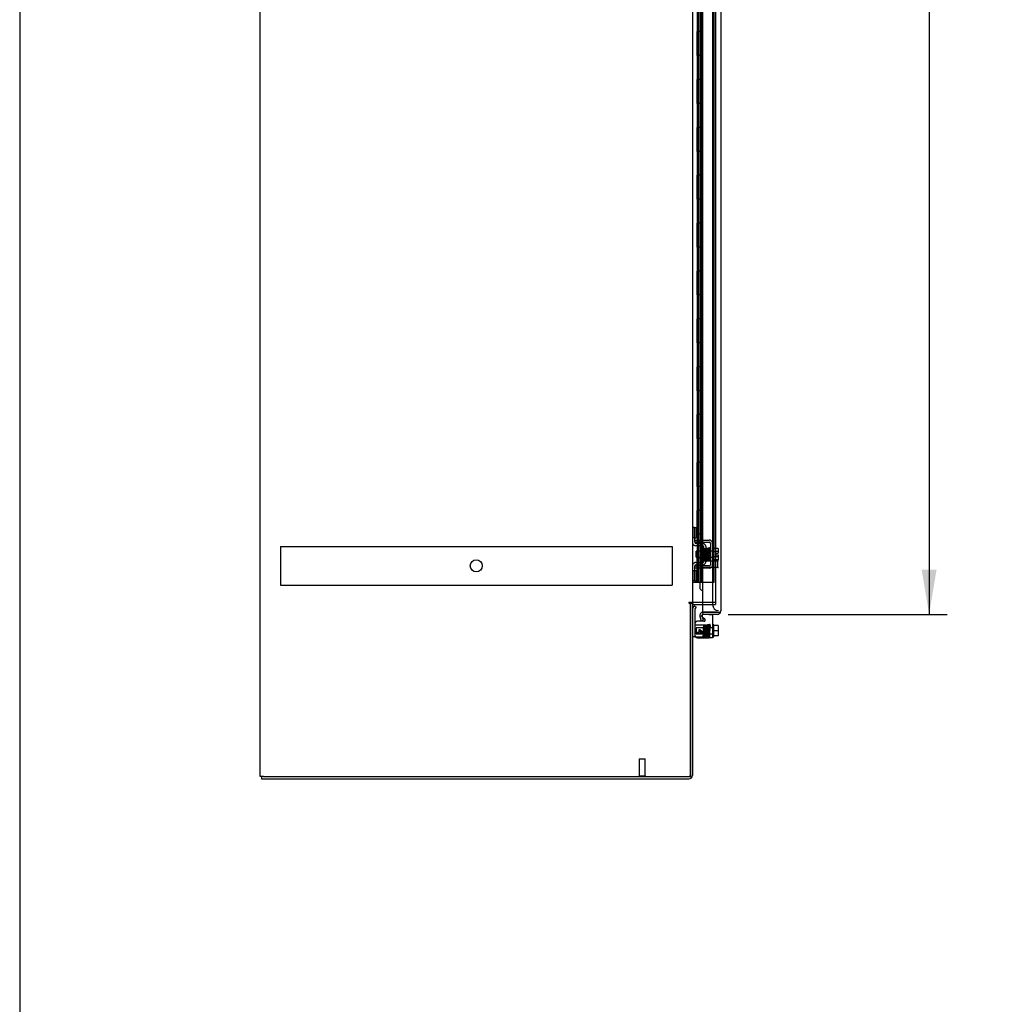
# Model space of a CAD drawing. Header units: inches. Extents: x 1 to 299, y -2 to 199.
# Tile 4 of 31: x 1 to 42, y 49 to 90. Entities that reach past the tile are written whole.
import ezdxf
from ezdxf.enums import TextEntityAlignment as Align
from ezdxf.lldxf.tags import DXFTag

# ---------------------------------------------------------------- set-up
doc = ezdxf.new("R2010")
doc.units = ezdxf.units.IN
doc.header["$MEASUREMENT"] = 0
for name, color, linetype in [('COM42667', 7, 'Continuous'), ('COM42780', 7, 'Continuous'), ('COM42890-1', 7, 'Continuous'), ('COM53954-1', 7, 'Continuous'), ('COM54746-60', 7, 'Continuous'), ('COM70219', 7, 'Continuous'), ('COM71124-1', 7, 'Continuous'), ('COM71125-1', 7, 'Continuous'), ('Default', 7, 'Continuous'), ('SCC19011', 7, 'Continuous'), ('SPR20265', 7, 'Continuous'), ('STD21878', 7, 'Continuous'), ('WAF25035', 7, 'Continuous')]:
    doc.layers.add(name, color=color, linetype=linetype)
doc.styles.add('SEACAD_Times_New_Roman', font='times.ttf')
tags = doc.linetypes.add('HIDDEN2', pattern=[0.1875, 0.125, -0.0625]).pattern_tags.tags
tags[6:7] = [DXFTag(74, 4), DXFTag(75, 0), DXFTag(340, '0'), DXFTag(46, 0.0), DXFTag(50, 0.0), DXFTag(44, 0.0), DXFTag(45, 0.0)]
tags[4:5] = [DXFTag(74, 4), DXFTag(75, 0), DXFTag(340, '0'), DXFTag(46, 0.0), DXFTag(50, 0.0), DXFTag(44, 0.0), DXFTag(45, 0.0)]
doc.dimstyles.new('HAMMOND_(STH_-_300x200)', dxfattribs={"dimtxt": 1.5, "dimasz": 1.875, "dimexe": 0.75, "dimexo": 0.75, "dimgap": 0.375, "dimtad": 0, "dimtih": 1, "dimtoh": 1, "dimzin": 0, "dimdsep": 46, "dimtxsty": 'SEACAD_Times_New_Roman', "dimblk1": '_SE_FILLED', "dimblk2": '_SE_FILLED', "dimsah": 1, "dimcen": 0.75, "dimadec": 0, "dimazin": 0, "dimtfac": 0.8, "dimtofl": 0, "dimtmove": 1, "dimatfit": 3, "dimfxl": 1, "dimtolj": 1, "dimtzin": 0, "dimarcsym": 0})

# ---------------------------------------------------------------- blocks, each defined once
blk = doc.blocks.new('SE4')
at = {"layer": 'COM42667', "color": 7, "linetype": 'HIDDEN2'}
for p, q in [((29.572, 68.186), (29.697, 68.186)), ((29.572, 68.091), (29.572, 68.128)), ((29.697, 68.091), (29.572, 68.091)), ((29.697, 68.186), (29.864, 68.186)), ((29.864, 68.091), (29.697, 68.091)), ((29.864, 68.186), (29.924, 68.186)), ((29.864, 68.186), (29.864, 68.091)), ((29.924, 68.091), (29.864, 68.091)), ((29.924, 68.186), (30.18, 68.186)), ((29.924, 68.091), (30.18, 68.091)), ((30.228, 68.043), (30.228, 67.151)), ((30.323, 68.043), (30.323, 67.151)), ((29.572, 67.103), (29.697, 67.103)), ((29.572, 67.066), (29.572, 67.103)), ((29.864, 67.103), (29.697, 67.103)), ((29.924, 67.103), (29.864, 67.103)), ((29.864, 67.103), (29.864, 67.008)), ((30.18, 67.103), (29.924, 67.103)), ((29.697, 67.008), (29.572, 67.008)), ((29.864, 67.008), (29.697, 67.008)), ((29.924, 67.008), (29.864, 67.008)), ((30.18, 67.008), (29.924, 67.008)), ((29.891, 64.965), (29.902, 64.958))]:
    blk.add_line(p, q, dxfattribs=at)
at = {"layer": 'COM42667', "color": 7, "linetype": 'Continuous'}
for p, q in [((30.18, 65.075), (29.924, 65.075)), ((30.18, 65.075), (30.323, 65.075)), ((30.323, 65.075), (30.323, 64.105)), ((29.957, 64.791), (29.697, 64.791)), ((29.902, 64.958), (29.989, 64.902)), ((29.697, 64.302), (29.697, 64.333)), ((29.697, 64.333), (29.757, 64.333)), ((29.757, 64.302), (29.697, 64.302)), ((29.757, 64.333), (29.757, 64.442)), ((29.757, 64.442), (29.785, 64.442)), ((29.757, 64.268), (29.757, 64.302)), ((29.785, 64.268), (29.757, 64.268)), ((29.785, 64.442), (29.947, 64.327)), ((29.898, 64.333), (29.785, 64.412)), ((29.785, 64.412), (29.785, 64.333)), ((29.785, 64.333), (29.898, 64.333)), ((29.947, 64.302), (29.785, 64.302)), ((29.785, 64.302), (29.785, 64.268)), ((29.947, 64.327), (29.947, 64.302)), ((29.697, 64.105), (30.18, 64.105)), ((30.323, 64.105), (30.18, 64.105))]:
    blk.add_line(p, q, dxfattribs=at)
at = {"layer": 'COM42667', "color": 7, "linetype": 'HIDDEN2'}
for centre, radius, start, end in [((30.18, 68.043), 0.143, 0, 90), ((30.18, 68.043), 0.048, 0, 90), ((30.18, 67.151), 0.143, 270, 0), ((30.18, 67.151), 0.048, 270, 0), ((29.924, 65.015), 0.06, 108.3079, 237.1545)]:
    blk.add_arc(centre, radius, start, end, dxfattribs=at)
at = {"layer": 'COM42667', "color": 7, "linetype": 'Continuous'}
for centre, radius, start, end in [((29.924, 65.015), 0.06, 90, 108.3079), ((29.697, 64.666), 0.125, 90, 180), ((29.957, 64.851), 0.06, 270, 57.1545), ((29.697, 64.23), 0.125, 180, 270)]:
    blk.add_arc(centre, radius, start, end, dxfattribs=at)
at = {"layer": 'COM42780', "color": 7, "linetype": 'HIDDEN2'}
for p, q in [((29.477, 68.712), (29.519, 68.712)), ((29.569, 68.712), (29.519, 68.712)), ((29.569, 68.712), (29.636, 68.712)), ((29.569, 68.275), (29.569, 68.712)), ((29.636, 68.275), (29.636, 68.712)), ((29.519, 68.275), (29.477, 68.275)), ((29.569, 68.275), (29.519, 68.275)), ((29.569, 68.275), (29.636, 68.275)), ((29.572, 68.128), (29.572, 68.275)), ((29.907, 67.942), (29.618, 67.947)), ((29.909, 68.037), (29.619, 68.042)), ((29.963, 68.025), (29.909, 68.037)), ((29.954, 67.3), (29.954, 67.894)), ((30.049, 67.3), (30.049, 67.894)), ((29.859, 67.402), (29.859, 67.792)), ((29.954, 67.792), (29.859, 67.792)), ((29.572, 66.919), (29.572, 67.066)), ((29.618, 67.247), (29.907, 67.252)), ((29.619, 67.152), (29.909, 67.157)), ((29.859, 67.402), (29.954, 67.402)), ((29.909, 67.157), (29.963, 67.169)), ((29.477, 66.919), (29.519, 66.919)), ((29.519, 66.919), (29.569, 66.919)), ((29.569, 66.919), (29.636, 66.919)), ((29.569, 66.482), (29.569, 66.919)), ((29.636, 66.482), (29.636, 66.919)), ((29.519, 66.482), (29.477, 66.482)), ((29.569, 66.482), (29.519, 66.482)), ((29.569, 66.482), (29.636, 66.482)), ((29.909, 64.644), (29.963, 64.644)), ((29.963, 64.644), (30.049, 64.644)), ((30.049, 64.644), (30.049, 64.144)), ((29.606, 64.144), (29.619, 64.144)), ((29.619, 64.144), (29.909, 64.144)), ((29.909, 64.144), (30.049, 64.144))]:
    blk.add_line(p, q, dxfattribs=at)
at = {"layer": 'COM42780', "color": 7, "linetype": 'Continuous'}
for p, q in [((29.569, 65.444), (29.519, 65.394)), ((29.569, 65.444), (29.636, 65.377)), ((29.572, 65.292), (29.572, 64.394)), ((29.636, 65.377), (29.586, 65.326)), ((29.572, 64.394), (29.572, 64.144)), ((29.572, 64.144), (29.477, 64.144)), ((29.572, 64.144), (29.606, 64.144))]:
    blk.add_line(p, q, dxfattribs=at)
at = {"layer": 'COM42780', "color": 7, "linetype": 'HIDDEN2'}
for centre, radius, start, end in [((29.62, 68.09), 0.143, 180, 206.9082), ((29.62, 68.09), 0.143, 206.9082, 269), ((29.62, 68.09), 0.048, 180, 269), ((29.906, 67.894), 0.048, 0, 89), ((29.906, 67.894), 0.143, 0, 66.6665), ((29.62, 67.104), 0.143, 153.0918, 180), ((29.62, 67.104), 0.143, 91, 153.0918), ((29.62, 67.104), 0.048, 91, 180), ((29.906, 67.3), 0.048, 271, 0), ((29.906, 67.3), 0.143, 293.3335, 0)]:
    blk.add_arc(centre, radius, start, end, dxfattribs=at)
at = {"layer": 'COM42780', "color": 7, "linetype": 'Continuous'}
for radius in [0.143, 0.048]:
    blk.add_arc((29.62, 65.292), radius, 135, 180, dxfattribs=at)
at = {"layer": 'COM42780', "color": 7, "linetype": 'HIDDEN2'}
blk.add_ellipse((30.577, 64.894), major_axis=(-14.322, 0), ratio=0.017455, start_param=1.503851, end_param=1.524085, dxfattribs=at)
blk.add_open_spline([(29.572, 64.653), (29.572, 64.651), (29.573, 64.65), (29.577, 64.648), (29.578, 64.648), (29.581, 64.647), (29.583, 64.646), (29.59, 64.646), (29.595, 64.645), (29.607, 64.645), (29.613, 64.645), (29.619, 64.645)], degree=3, knots=[0, 0, 0, 0, 0.25, 0.25, 0.375, 0.375, 0.5, 0.5, 0.75, 0.75, 1, 1, 1, 1], dxfattribs=at)
at = {"layer": 'COM42890-1', "color": 7, "linetype": 'HIDDEN2'}
for p, q in [((12.26, 67.921), (12.26, 67.783)), ((12.26, 67.921), (28.635, 67.921)), ((28.635, 67.921), (28.635, 67.783)), ((12.26, 67.783), (12.26, 66.434)), ((28.635, 67.783), (28.635, 66.434)), ((12.26, 66.434), (12.26, 66.296)), ((12.26, 66.296), (28.635, 66.296)), ((28.635, 66.434), (28.635, 66.296))]:
    blk.add_line(p, q, dxfattribs=at)
blk.add_circle((20.447, 67.109), 0.25, dxfattribs=at)
at = {"layer": 'COM53954-1', "color": 7, "linetype": 'Continuous'}
for p, q in [((29.894, 127.517), (29.894, 65.175)), ((30.664, 127.469), (30.664, 65.223)), ((29.886, 65.02), (29.794, 64.995)), ((29.794, 64.995), (29.843, 64.812)), ((29.935, 64.837), (29.886, 65.02)), ((29.894, 65.175), (30.521, 65.175)), ((29.928, 65.08), (29.92, 65.175)), ((30.521, 65.175), (29.932, 65.175)), ((30.521, 65.08), (29.932, 65.08)), ((30.521, 65.175), (30.584, 65.175)), ((30.521, 65.175), (30.521, 65.175)), ((30.521, 65.175), (30.634, 65.175)), ((30.584, 65.175), (30.634, 65.136)), ((30.664, 65.223), (30.664, 65.223)), ((30.664, 65.223), (30.664, 65.223)), ((29.843, 64.812), (29.935, 64.837))]:
    blk.add_line(p, q, dxfattribs=at)
at = {"layer": 'COM53954-1', "color": 7, "linetype": 'HIDDEN2'}
blk.add_line((29.789, 98.783), (29.789, 66.191), dxfattribs=at)
at = {"layer": 'COM53954-1', "color": 7, "linetype": 'Continuous'}
for centre, radius, start, end in [((29.932, 65.032), 0.143, 94.9646, 195), ((29.932, 65.032), 0.048, 94.9646, 195), ((29.932, 65.032), 0.143, 90, 94.9646), ((29.932, 65.032), 0.048, 90, 94.9646), ((30.521, 65.223), 0.143, 270, 322.4348), ((30.521, 65.223), 0.143, 322.4348, 359.8442), ((30.521, 65.223), 0.143, 359.9238, 0)]:
    blk.add_arc(centre, radius, start, end, dxfattribs=at)
at = {"layer": 'COM53954-1', "color": 7, "linetype": 'HIDDEN2'}
blk.add_open_spline([(29.893, 66.068), (29.882, 66.076), (29.871, 66.084), (29.843, 66.106), (29.827, 66.119), (29.803, 66.147), (29.795, 66.161), (29.79, 66.18), (29.789, 66.186), (29.789, 66.191)], degree=3, knots=[0.1091586, 0.1091586, 0.1091586, 0.1091586, 0.25, 0.25, 0.5, 0.5, 0.75, 0.75, 0.8498183, 0.8498183, 0.8498183, 0.8498183], dxfattribs=at)
at = {"layer": 'COM53954-1', "color": 7, "linetype": 'Continuous'}
blk.add_open_spline([(30.634, 65.175), (30.644, 65.183), (30.651, 65.191), (30.659, 65.203), (30.661, 65.207), (30.663, 65.215), (30.664, 65.219), (30.664, 65.223)], degree=3, knots=[0, 0, 0, 0, 0.5, 0.5, 0.75, 0.75, 1, 1, 1, 1], dxfattribs=at)
at = {"layer": 'COM54746-60', "color": 7, "linetype": 'HIDDEN2'}
for p, q in [((29.725, 126.425), (29.725, 66.425)), ((29.825, 66.425), (29.825, 126.425)), ((30.38, 66.425), (30.38, 126.425)), ((29.689, 89.425), (29.658, 89.425)), ((29.658, 89.425), (29.658, 88.425)), ((29.689, 88.425), (29.658, 88.425)), ((29.689, 87.425), (29.658, 87.425)), ((29.658, 87.425), (29.658, 86.425)), ((29.689, 86.425), (29.658, 86.425)), ((29.689, 85.425), (29.658, 85.425)), ((29.658, 85.425), (29.658, 84.425)), ((29.689, 84.425), (29.658, 84.425)), ((29.689, 83.425), (29.658, 83.425)), ((29.658, 83.425), (29.658, 82.425)), ((29.689, 82.425), (29.658, 82.425)), ((29.689, 81.425), (29.658, 81.425)), ((29.658, 81.425), (29.658, 80.425)), ((29.689, 80.425), (29.658, 80.425)), ((29.689, 79.425), (29.658, 79.425)), ((29.658, 79.425), (29.658, 78.425)), ((29.689, 78.425), (29.658, 78.425)), ((29.689, 77.425), (29.658, 77.425)), ((29.658, 77.425), (29.658, 76.425)), ((29.689, 76.425), (29.658, 76.425)), ((29.689, 75.425), (29.658, 75.425)), ((29.658, 75.425), (29.658, 74.425)), ((29.689, 74.425), (29.658, 74.425)), ((29.689, 73.425), (29.658, 73.425)), ((29.658, 73.425), (29.658, 72.425)), ((29.689, 72.425), (29.658, 72.425)), ((29.689, 71.425), (29.658, 71.425)), ((29.658, 71.425), (29.658, 70.425)), ((29.689, 70.425), (29.658, 70.425)), ((29.689, 69.425), (29.658, 69.425)), ((29.658, 69.425), (29.658, 68.425)), ((29.689, 68.425), (29.658, 68.425)), ((29.689, 67.425), (29.658, 67.425)), ((29.658, 67.425), (29.658, 66.425)), ((29.894, 66.425), (30.38, 66.425))]:
    blk.add_line(p, q, dxfattribs=at)
at = {"layer": 'COM54746-60', "color": 7, "linetype": 'Continuous'}
for p, q in [((29.689, 89.425), (29.689, 90.425)), ((29.892, 89.425), (29.892, 90.425)), ((29.892, 89.425), (29.689, 89.425)), ((29.892, 89.425), (29.689, 89.425)), ((29.689, 88.425), (29.689, 89.425)), ((29.892, 88.425), (29.892, 89.425)), ((29.892, 88.425), (29.689, 88.425)), ((29.892, 88.425), (29.689, 88.425)), ((29.689, 87.425), (29.689, 88.425)), ((29.892, 87.425), (29.892, 88.425)), ((29.892, 87.425), (29.689, 87.425)), ((29.892, 87.425), (29.689, 87.425)), ((29.689, 86.425), (29.689, 87.425)), ((29.892, 86.425), (29.892, 87.425)), ((29.892, 86.425), (29.689, 86.425)), ((29.892, 86.425), (29.689, 86.425)), ((29.689, 85.425), (29.689, 86.425)), ((29.892, 85.425), (29.892, 86.425)), ((29.892, 85.425), (29.689, 85.425)), ((29.892, 85.425), (29.689, 85.425)), ((29.689, 84.425), (29.689, 85.425)), ((29.892, 84.425), (29.892, 85.425)), ((29.892, 84.425), (29.689, 84.425)), ((29.892, 84.425), (29.689, 84.425)), ((29.689, 83.425), (29.689, 84.425)), ((29.892, 83.425), (29.892, 84.425)), ((29.892, 83.425), (29.689, 83.425)), ((29.892, 83.425), (29.689, 83.425)), ((29.689, 82.425), (29.689, 83.425)), ((29.892, 82.425), (29.892, 83.425)), ((29.892, 82.425), (29.689, 82.425)), ((29.892, 82.425), (29.689, 82.425)), ((29.689, 81.425), (29.689, 82.425)), ((29.892, 81.425), (29.892, 82.425)), ((29.892, 81.425), (29.689, 81.425)), ((29.892, 81.425), (29.689, 81.425)), ((29.689, 80.425), (29.689, 81.425)), ((29.892, 80.425), (29.892, 81.425)), ((29.892, 80.425), (29.689, 80.425)), ((29.892, 80.425), (29.689, 80.425)), ((29.689, 79.425), (29.689, 80.425)), ((29.892, 79.425), (29.892, 80.425)), ((29.892, 79.425), (29.689, 79.425)), ((29.892, 79.425), (29.689, 79.425)), ((29.689, 78.425), (29.689, 79.425)), ((29.892, 78.425), (29.892, 79.425)), ((29.892, 78.425), (29.689, 78.425)), ((29.892, 78.425), (29.689, 78.425)), ((29.689, 77.425), (29.689, 78.425)), ((29.892, 77.425), (29.892, 78.425)), ((29.892, 77.425), (29.689, 77.425)), ((29.892, 77.425), (29.689, 77.425)), ((29.689, 76.425), (29.689, 77.425)), ((29.892, 76.425), (29.892, 77.425)), ((29.892, 76.425), (29.689, 76.425)), ((29.892, 76.425), (29.689, 76.425)), ((29.689, 75.425), (29.689, 76.425)), ((29.892, 75.425), (29.892, 76.425)), ((29.892, 75.425), (29.689, 75.425)), ((29.892, 75.425), (29.689, 75.425)), ((29.689, 74.425), (29.689, 75.425)), ((29.892, 74.425), (29.892, 75.425)), ((29.892, 74.425), (29.689, 74.425)), ((29.892, 74.425), (29.689, 74.425)), ((29.689, 73.425), (29.689, 74.425)), ((29.892, 73.425), (29.892, 74.425)), ((29.892, 73.425), (29.689, 73.425)), ((29.892, 73.425), (29.689, 73.425)), ((29.689, 72.425), (29.689, 73.425)), ((29.892, 72.425), (29.892, 73.425)), ((29.892, 72.425), (29.689, 72.425)), ((29.892, 72.425), (29.689, 72.425)), ((29.689, 71.425), (29.689, 72.425)), ((29.892, 71.425), (29.892, 72.425)), ((29.892, 71.425), (29.689, 71.425)), ((29.892, 71.425), (29.689, 71.425)), ((29.689, 70.425), (29.689, 71.425)), ((29.892, 70.425), (29.892, 71.425)), ((29.892, 70.425), (29.689, 70.425)), ((29.892, 70.425), (29.689, 70.425)), ((29.689, 69.425), (29.689, 70.425)), ((29.892, 69.425), (29.892, 70.425)), ((29.892, 69.425), (29.689, 69.425)), ((29.892, 69.425), (29.689, 69.425)), ((29.689, 68.425), (29.689, 69.425)), ((29.892, 68.425), (29.892, 69.425)), ((29.892, 68.425), (29.689, 68.425)), ((29.892, 68.425), (29.689, 68.425)), ((29.689, 67.425), (29.689, 68.425)), ((29.892, 67.425), (29.892, 68.425)), ((29.892, 67.425), (29.689, 67.425)), ((29.689, 66.425), (29.689, 67.425)), ((29.892, 67.425), (29.689, 67.425)), ((29.892, 66.425), (29.892, 67.425)), ((29.477, 66.425), (29.689, 66.425)), ((29.689, 66.425), (29.892, 66.425)), ((29.892, 66.425), (29.894, 66.425))]:
    blk.add_line(p, q, dxfattribs=at)
at = {"layer": 'COM70219', "color": 7, "linetype": 'HIDDEN2'}
for p, q in [((30.319, 126.795), (30.319, 65.74)), ((30.319, 65.74), (30.319, 65.49))]:
    blk.add_line(p, q, dxfattribs=at)
blk.add_arc((30.569, 65.49), 0.25, 180, 270, dxfattribs=at)
at = {"layer": 'COM71124-1', "color": 7, "linetype": 'Continuous'}
for p, q in [((11.417, 58.302), (11.417, 130.172)), ((29.477, 126.892), (29.477, 65.582)), ((29.334, 65.582), (29.334, 65.552)), ((29.477, 65.582), (29.334, 65.582)), ((29.334, 65.552), (29.417, 65.552)), ((29.417, 58.302), (29.417, 65.552)), ((29.477, 65.582), (29.525, 65.582)), ((29.894, 65.582), (29.525, 65.582)), ((11.56, 58.302), (11.417, 58.302)), ((11.56, 58.302), (29.417, 58.302))]:
    blk.add_line(p, q, dxfattribs=at)
at = {"layer": 'COM71124-1', "color": 7, "linetype": 'HIDDEN2'}
for p, q in [((30.444, 126.892), (30.444, 65.582)), ((30.444, 65.582), (29.894, 65.582))]:
    blk.add_line(p, q, dxfattribs=at)
at = {"layer": 'COM71125-1', "color": 7, "linetype": 'HIDDEN2'}
for p, q in [((29.382, 65.552), (29.382, 58.35)), ((29.894, 65.487), (30.444, 65.487)), ((30.444, 65.582), (30.444, 65.487))]:
    blk.add_line(p, q, dxfattribs=at)
at = {"layer": 'COM71125-1', "color": 7, "linetype": 'Continuous'}
for p, q in [((29.417, 65.552), (29.477, 65.552)), ((29.477, 65.552), (29.477, 58.35)), ((29.525, 65.487), (29.894, 65.487)), ((11.477, 58.302), (11.477, 58.207)), ((11.477, 58.207), (29.334, 58.207))]:
    blk.add_line(p, q, dxfattribs=at)
for centre, radius, start, end in [((29.525, 65.439), 0.143, 90, 127.7949), ((29.525, 65.439), 0.048, 90, 180), ((29.334, 58.35), 0.143, 270, 0)]:
    blk.add_arc(centre, radius, start, end, dxfattribs=at)
at = {"layer": 'COM71125-1', "color": 7, "linetype": 'HIDDEN2'}
blk.add_arc((29.334, 58.35), 0.048, 270, 0, dxfattribs=at)
at = {"layer": 'SCC19011', "color": 7, "linetype": 'HIDDEN2'}
for p, q in [((29.636, 67.475), (29.636, 67.719)), ((30.368, 67.719), (29.636, 67.719)), ((29.636, 67.475), (30.368, 67.475)), ((30.549, 67.838), (30.368, 67.838)), ((30.549, 67.706), (30.368, 67.706)), ((30.549, 67.488), (30.368, 67.488)), ((30.454, 67.631), (30.454, 67.563)), ((30.454, 67.631), (30.549, 67.631)), ((30.454, 67.563), (30.549, 67.563)), ((30.549, 67.838), (30.549, 67.706)), ((30.549, 67.706), (30.549, 67.631)), ((30.549, 67.563), (30.549, 67.488)), ((30.549, 67.488), (30.549, 67.356)), ((30.549, 67.356), (30.368, 67.356)), ((29.636, 64.516), (29.636, 64.272)), ((30.368, 64.516), (29.636, 64.516)), ((29.636, 64.272), (30.368, 64.272))]:
    blk.add_line(p, q, dxfattribs=at)
at = {"layer": 'SCC19011', "color": 7, "linetype": 'Continuous'}
for p, q in [((30.549, 64.609), (30.368, 64.609)), ((30.549, 64.609), (30.549, 64.394)), ((30.549, 64.394), (30.368, 64.394)), ((30.549, 64.179), (30.368, 64.179)), ((30.549, 64.394), (30.549, 64.179))]:
    blk.add_line(p, q, dxfattribs=at)
at = {"layer": 'SPR20265', "color": 7, "linetype": 'HIDDEN2'}
blk.add_line((29.94, 67.597), (29.915, 67.597), dxfattribs=at)
blk.add_circle((29.933, 64.194), 0.0175, dxfattribs=at)
for centre, radius, start, end in [((25.305, 67.421), 4.891, 0.0417, 4.8553), ((25.278, 67.42), 4.954, 0.0627, 4.8324)]:
    blk.add_arc(centre, radius, start, end, dxfattribs=at)
for start_param, end_param in [(3.140454, 6.283185), (0, 0.029803)]:
    blk.add_ellipse((30.214, 67.425), major_axis=(0.0175, 0), ratio=0.707107, start_param=start_param, end_param=end_param, dxfattribs=at)
blk.add_ellipse((30.214, 64.567), major_axis=(0.0175, 0), ratio=0.707107, dxfattribs=at)
for points, knots in [([(29.927, 67.8), (29.926, 67.798), (29.925, 67.791), (29.923, 67.773), (29.922, 67.747), (29.92, 67.715), (29.918, 67.679), (29.917, 67.638), (29.916, 67.612), (29.915, 67.597)], [0.1262894, 0.1262894, 0.1262894, 0.1262894, 0.2522008, 0.3777822, 0.5029693, 0.6277666, 0.7522043, 0.8763068, 1, 1, 1, 1]), ([(29.964, 67.796), (29.963, 67.8), (29.962, 67.805), (29.957, 67.813), (29.949, 67.816), (29.942, 67.817), (29.936, 67.814), (29.931, 67.81), (29.928, 67.804), (29.928, 67.801), (29.927, 67.799)], [0, 0, 0, 0, 0.171749, 0.337669, 0.486578, 0.613302, 0.730062, 0.835396, 0.925606, 1, 1, 1, 1]), ([(29.928, 67.797), (29.929, 67.793), (29.931, 67.787), (29.933, 67.756), (29.935, 67.716), (29.937, 67.67), (29.939, 67.624), (29.941, 67.567), (29.944, 67.507), (29.946, 67.454), (29.948, 67.417), (29.95, 67.397), (29.954, 67.379), (29.97, 67.373), (29.979, 67.376), (29.984, 67.38), (29.987, 67.387), (29.99, 67.399), (29.992, 67.423), (29.994, 67.453), (29.995, 67.469), (29.995, 67.475)], [0, 0, 0, 0, 0.0490514, 0.0952673, 0.1386509, 0.1791504, 0.2167305, 0.2513805, 0.3114904, 0.3611945, 0.4050506, 0.4434983, 0.4785021, 0.4956238, 0.5070082, 0.5143821, 0.5252034, 0.5593817, 0.6109134, 0.643602, 0.6601314, 0.6601314, 0.6601314, 0.6601314]), ([(29.984, 67.402), (29.985, 67.403), (29.984, 67.408), (29.982, 67.43), (29.981, 67.464), (29.979, 67.503), (29.977, 67.553), (29.974, 67.611), (29.972, 67.675), (29.969, 67.735), (29.966, 67.784), (29.964, 67.795), (29.963, 67.8)], [0.5328988, 0.5328988, 0.5328988, 0.5328988, 0.5569074, 0.6092128, 0.6423045, 0.6799166, 0.7220481, 0.7687139, 0.8198491, 0.8754774, 0.935522, 1, 1, 1, 1]), ([(29.977, 67.806), (29.976, 67.802), (29.974, 67.793), (29.972, 67.761), (29.971, 67.732), (29.97, 67.718)], [0, 0, 0, 0, 0.0498287, 0.096661, 0.1398853, 0.1398853, 0.1398853, 0.1398853]), ([(30.012, 67.807), (30.012, 67.808), (30.012, 67.809), (30.012, 67.812), (30.011, 67.815), (30.009, 67.817), (30.007, 67.82), (30.003, 67.822), (29.997, 67.824), (29.99, 67.824), (29.983, 67.82), (29.977, 67.812), (29.976, 67.806), (29.976, 67.803)], [0, 0, 0, 0, 0.035882, 0.073188, 0.112909, 0.155738, 0.202044, 0.251913, 0.361271, 0.485727, 0.637722, 0.812554, 1, 1, 1, 1]), ([(29.978, 67.803), (29.978, 67.803), (29.98, 67.8), (29.982, 67.772), (29.985, 67.724), (29.987, 67.675), (29.989, 67.634), (29.99, 67.59), (29.992, 67.544), (29.994, 67.501), (29.996, 67.46), (29.997, 67.426), (29.999, 67.4), (30.001, 67.384), (30.002, 67.382), (30.003, 67.382)], [0.0386163, 0.0386163, 0.0386163, 0.0386163, 0.1041999, 0.2141673, 0.3298094, 0.3901346, 0.4519229, 0.5151799, 0.5799285, 0.646185, 0.7139159, 0.7831552, 0.853933, 0.9262015, 0.98991, 0.98991, 0.98991, 0.98991]), ([(30.037, 67.386), (30.037, 67.388), (30.035, 67.392), (30.032, 67.429), (30.029, 67.493), (30.026, 67.562), (30.024, 67.621), (30.022, 67.665), (30.021, 67.707), (30.019, 67.745), (30.017, 67.776), (30.015, 67.799), (30.013, 67.809), (30.013, 67.81), (30.012, 67.81)], [0.0138524, 0.0138524, 0.0138524, 0.0138524, 0.1062824, 0.2178177, 0.3344917, 0.4564531, 0.5197117, 0.5842959, 0.6502411, 0.7175013, 0.7860951, 0.8560626, 0.9273599, 0.9665702, 0.9665702, 0.9665702, 0.9665702]), ([(30.086, 67.38), (30.085, 67.386), (30.084, 67.396), (30.082, 67.433), (30.079, 67.479), (30.077, 67.53), (30.076, 67.58), (30.073, 67.64), (30.071, 67.703), (30.069, 67.758), (30.066, 67.794), (30.064, 67.813), (30.062, 67.821), (30.058, 67.828), (30.051, 67.831), (30.044, 67.833), (30.038, 67.831), (30.031, 67.826), (30.028, 67.821), (30.025, 67.809), (30.023, 67.782), (30.021, 67.748), (30.02, 67.729), (30.02, 67.722)], [0, 0, 0, 0, 0.0498062, 0.0966276, 0.140488, 0.1813946, 0.2193247, 0.2542949, 0.3151029, 0.3652644, 0.4095039, 0.4485899, 0.4658122, 0.4799438, 0.4861373, 0.4916742, 0.500166, 0.5061157, 0.5157515, 0.5507685, 0.6061814, 0.6406611, 0.6597863, 0.6597863, 0.6597863, 0.6597863]), ([(30.031, 67.804), (30.031, 67.803), (30.031, 67.797), (30.033, 67.775), (30.034, 67.741), (30.036, 67.702), (30.038, 67.651), (30.04, 67.59), (30.043, 67.523), (30.045, 67.458), (30.048, 67.401), (30.05, 67.386), (30.051, 67.378)], [0.5362763, 0.5362763, 0.5362763, 0.5362763, 0.5625298, 0.6122564, 0.6441552, 0.6807294, 0.7220204, 0.7680595, 0.8188387, 0.874429, 0.9347864, 1, 1, 1, 1]), ([(30.038, 67.382), (30.039, 67.385), (30.04, 67.391), (30.043, 67.421), (30.044, 67.45), (30.045, 67.467), (30.045, 67.469)], [0, 0, 0, 0, 0.0492216, 0.0955582, 0.1390455, 0.1445963, 0.1445963, 0.1445963, 0.1445963]), ([(30.078, 67.824), (30.077, 67.822), (30.075, 67.816), (30.072, 67.777), (30.071, 67.742), (30.07, 67.728)], [0, 0, 0, 0, 0.1086563, 0.2221233, 0.29424, 0.29424, 0.29424, 0.29424]), ([(30.113, 67.822), (30.113, 67.825), (30.112, 67.829), (30.109, 67.834), (30.105, 67.837), (30.099, 67.84), (30.092, 67.84), (30.085, 67.838), (30.08, 67.833), (30.078, 67.827), (30.077, 67.824), (30.077, 67.822)], [0, 0, 0, 0, 0.147667, 0.223434, 0.298136, 0.43794, 0.563031, 0.685887, 0.803032, 0.90871, 1, 1, 1, 1]), ([(30.078, 67.821), (30.079, 67.818), (30.08, 67.812), (30.083, 67.767), (30.086, 67.709), (30.088, 67.652), (30.09, 67.606), (30.091, 67.558), (30.093, 67.51), (30.095, 67.466), (30.097, 67.426), (30.099, 67.394), (30.101, 67.373), (30.102, 67.364), (30.103, 67.364), (30.103, 67.364)], [0, 0, 0, 0, 0.1045038, 0.2144634, 0.330083, 0.3903051, 0.451994, 0.5151688, 0.5798125, 0.6459641, 0.7136653, 0.7828829, 0.8536605, 0.9260423, 0.9527188, 0.9527188, 0.9527188, 0.9527188]), ([(30.089, 67.377), (30.09, 67.381), (30.092, 67.404), (30.094, 67.443), (30.095, 67.466)], [0.1071892, 0.1071892, 0.1071892, 0.1071892, 0.2193565, 0.3334396, 0.3334396, 0.3334396, 0.3334396]), ([(30.137, 67.373), (30.137, 67.373), (30.135, 67.374), (30.133, 67.399), (30.131, 67.449), (30.128, 67.5), (30.127, 67.544), (30.125, 67.591), (30.124, 67.64), (30.122, 67.688), (30.12, 67.732), (30.118, 67.77), (30.116, 67.8), (30.114, 67.82), (30.113, 67.823), (30.113, 67.824)], [0.053432, 0.053432, 0.053432, 0.053432, 0.1058673, 0.2171381, 0.3338118, 0.3944484, 0.4564245, 0.5197508, 0.5844221, 0.6504012, 0.7176964, 0.7863335, 0.8562538, 0.9274659, 1, 1, 1, 1]), ([(30.126, 67.827), (30.125, 67.818), (30.123, 67.802), (30.121, 67.762), (30.12, 67.737), (30.12, 67.733)], [0, 0, 0, 0, 0.1263356, 0.2522274, 0.2747382, 0.2747382, 0.2747382, 0.2747382]), ([(30.161, 67.834), (30.161, 67.834), (30.161, 67.835), (30.16, 67.838), (30.159, 67.84), (30.157, 67.843), (30.154, 67.845), (30.151, 67.846), (30.146, 67.847), (30.14, 67.846), (30.133, 67.842), (30.127, 67.833), (30.126, 67.826), (30.125, 67.822)], [0.0725895, 0.0725895, 0.0725895, 0.0725895, 0.0862289, 0.1249883, 0.163044, 0.2021154, 0.2436891, 0.2889083, 0.338607, 0.4554382, 0.607761, 0.7920008, 1, 1, 1, 1]), ([(30.128, 67.824), (30.129, 67.825), (30.13, 67.824), (30.132, 67.8), (30.134, 67.751), (30.137, 67.7), (30.138, 67.655), (30.14, 67.606), (30.141, 67.556), (30.143, 67.506), (30.145, 67.459), (30.147, 67.419), (30.149, 67.387), (30.151, 67.364), (30.152, 67.361), (30.152, 67.359)], [0.0603561, 0.0603561, 0.0603561, 0.0603561, 0.1038936, 0.2137208, 0.3293588, 0.3897246, 0.4515679, 0.5148967, 0.5797272, 0.6460597, 0.7138612, 0.7831568, 0.8539667, 0.9262377, 1, 1, 1, 1]), ([(30.187, 67.362), (30.186, 67.365), (30.184, 67.373), (30.181, 67.422), (30.178, 67.497), (30.176, 67.575), (30.174, 67.641), (30.172, 67.689), (30.17, 67.735), (30.168, 67.775), (30.166, 67.807), (30.164, 67.828), (30.163, 67.835), (30.162, 67.835), (30.162, 67.835)], [0, 0, 0, 0, 0.1061362, 0.2174647, 0.333926, 0.4557017, 0.5188968, 0.5834438, 0.6493904, 0.7166983, 0.7853922, 0.8555186, 0.9270505, 0.9466489, 0.9466489, 0.9466489, 0.9466489]), ([(30.176, 67.835), (30.175, 67.829), (30.173, 67.804), (30.171, 67.76), (30.17, 67.735)], [0.1085336, 0.1085336, 0.1085336, 0.1085336, 0.2217151, 0.3383123, 0.3383123, 0.3383123, 0.3383123]), ([(30.214, 67.833), (30.214, 67.836), (30.213, 67.841), (30.21, 67.848), (30.204, 67.853), (30.198, 67.855), (30.193, 67.855), (30.19, 67.855), (30.187, 67.853), (30.183, 67.851), (30.181, 67.848), (30.179, 67.845), (30.178, 67.841), (30.178, 67.839), (30.178, 67.838)], [0, 0, 0, 0, 0.174153, 0.333945, 0.47646, 0.59716, 0.649734, 0.701139, 0.752042, 0.802639, 0.852867, 0.902545, 0.951555, 1, 1, 1, 1]), ([(30.002, 67.384), (30.002, 67.382), (30.003, 67.38), (30.004, 67.376), (30.006, 67.372), (30.011, 67.368), (30.017, 67.366), (30.024, 67.366), (30.03, 67.369), (30.035, 67.374), (30.038, 67.38), (30.038, 67.383), (30.039, 67.385)], [0, 0, 0, 0, 0.063176, 0.129473, 0.197366, 0.265212, 0.394679, 0.515177, 0.639946, 0.76535, 0.886036, 1, 1, 1, 1]), ([(30.051, 67.382), (30.051, 67.377), (30.052, 67.37), (30.059, 67.362), (30.065, 67.359), (30.069, 67.359), (30.073, 67.359), (30.077, 67.36), (30.08, 67.362), (30.083, 67.365), (30.085, 67.368), (30.087, 67.372), (30.087, 67.375), (30.087, 67.376)], [0, 0, 0, 0, 0.314139, 0.451364, 0.572135, 0.625408, 0.67627, 0.728029, 0.781154, 0.835554, 0.89067, 0.945715, 1, 1, 1, 1]), ([(30.103, 67.365), (30.103, 67.365), (30.104, 67.363), (30.105, 67.361), (30.106, 67.358), (30.108, 67.355), (30.111, 67.353), (30.114, 67.352), (30.119, 67.351), (30.125, 67.352), (30.132, 67.356), (30.138, 67.364), (30.139, 67.371), (30.14, 67.375)], [0.0509784, 0.0509784, 0.0509784, 0.0509784, 0.0816467, 0.1201913, 0.1592904, 0.2003164, 0.2443071, 0.2919704, 0.3437824, 0.4630609, 0.6155091, 0.7972418, 1, 1, 1, 1]), ([(30.139, 67.37), (30.14, 67.378), (30.142, 67.393), (30.144, 67.431), (30.145, 67.456), (30.145, 67.459)], [0, 0, 0, 0, 0.1246717, 0.2494602, 0.2700157, 0.2700157, 0.2700157, 0.2700157]), ([(30.152, 67.361), (30.152, 67.358), (30.153, 67.353), (30.159, 67.346), (30.166, 67.343), (30.173, 67.343), (30.18, 67.345), (30.185, 67.349), (30.187, 67.355), (30.188, 67.359), (30.188, 67.36)], [0, 0, 0, 0, 0.156089, 0.311601, 0.454811, 0.580816, 0.702069, 0.815536, 0.915769, 1, 1, 1, 1]), ([(30.19, 67.371), (30.191, 67.38), (30.193, 67.405), (30.194, 67.44), (30.195, 67.455)], [0.1067733, 0.1067733, 0.1067733, 0.1067733, 0.2186198, 0.288347, 0.288347, 0.288347, 0.288347]), ([(29.939, 64.599), (29.938, 64.596), (29.937, 64.582), (29.934, 64.547), (29.932, 64.505), (29.93, 64.459), (29.928, 64.403), (29.925, 64.34), (29.923, 64.281), (29.921, 64.242), (29.92, 64.226), (29.92, 64.221)], [0.1018663, 0.1018663, 0.1018663, 0.1018663, 0.1966331, 0.2845261, 0.3655924, 0.4399785, 0.5078067, 0.6234473, 0.7180722, 0.7975388, 0.8688111, 0.8688111, 0.8688111, 0.8688111]), ([(29.977, 64.592), (29.976, 64.597), (29.975, 64.604), (29.968, 64.612), (29.962, 64.615), (29.956, 64.615), (29.951, 64.614), (29.948, 64.612), (29.944, 64.609), (29.942, 64.606), (29.941, 64.602), (29.941, 64.599), (29.94, 64.598)], [0, 0, 0, 0, 0.306204, 0.442937, 0.565203, 0.671636, 0.724965, 0.779543, 0.835119, 0.890984, 0.946216, 1, 1, 1, 1]), ([(29.941, 64.594), (29.942, 64.589), (29.944, 64.579), (29.946, 64.543), (29.948, 64.499), (29.95, 64.451), (29.952, 64.403), (29.954, 64.347), (29.957, 64.287), (29.959, 64.236), (29.962, 64.203), (29.964, 64.187), (29.967, 64.178), (29.972, 64.172), (29.979, 64.169), (29.985, 64.169), (29.99, 64.17), (29.994, 64.173), (29.997, 64.176), (30, 64.182), (30.002, 64.194), (30.005, 64.222), (30.007, 64.252), (30.007, 64.268), (30.007, 64.271)], [0, 0, 0, 0, 0.04903, 0.0952394, 0.1386004, 0.17906, 0.216617, 0.2512351, 0.311271, 0.3609646, 0.4048827, 0.4436137, 0.4603017, 0.4741327, 0.4802671, 0.4855273, 0.4934855, 0.4962417, 0.4996859, 0.5101885, 0.5466617, 0.6029834, 0.6377117, 0.647337, 0.647337, 0.647337, 0.647337]), ([(29.997, 64.197), (29.997, 64.198), (29.997, 64.203), (29.995, 64.221), (29.993, 64.253), (29.992, 64.289), (29.99, 64.336), (29.988, 64.393), (29.985, 64.457), (29.982, 64.52), (29.98, 64.563), (29.978, 64.587), (29.977, 64.593), (29.976, 64.596)], [0.5461357, 0.5461357, 0.5461357, 0.5461357, 0.5679041, 0.616244, 0.6475892, 0.6837147, 0.7245886, 0.7702102, 0.8205721, 0.8756116, 0.9353452, 0.9670888, 1, 1, 1, 1]), ([(29.99, 64.607), (29.989, 64.605), (29.988, 64.599), (29.985, 64.57), (29.984, 64.54), (29.983, 64.521), (29.982, 64.517)], [0, 0, 0, 0, 0.0499394, 0.0968995, 0.1408698, 0.1537422, 0.1537422, 0.1537422, 0.1537422]), ([(30.025, 64.606), (30.025, 64.607), (30.025, 64.61), (30.024, 64.614), (30.021, 64.617), (30.017, 64.621), (30.011, 64.624), (30.004, 64.623), (29.998, 64.621), (29.993, 64.616), (29.99, 64.61), (29.989, 64.606), (29.989, 64.604)], [0, 0, 0, 0, 0.063728, 0.130533, 0.198895, 0.267172, 0.397362, 0.518273, 0.643035, 0.768012, 0.887736, 1, 1, 1, 1]), ([(29.99, 64.603), (29.991, 64.602), (29.993, 64.598), (29.996, 64.561), (29.998, 64.508), (30, 64.456), (30.002, 64.413), (30.004, 64.368), (30.005, 64.323), (30.007, 64.28), (30.009, 64.242), (30.011, 64.21), (30.013, 64.187), (30.014, 64.177), (30.015, 64.176), (30.015, 64.176)], [0.0121765, 0.0121765, 0.0121765, 0.0121765, 0.1044236, 0.214418, 0.3300747, 0.3903404, 0.4520599, 0.5152587, 0.5799584, 0.6461321, 0.713819, 0.7830559, 0.8538041, 0.9261056, 0.9660085, 0.9660085, 0.9660085, 0.9660085]), ([(30.05, 64.183), (30.049, 64.183), (30.048, 64.185), (30.045, 64.214), (30.043, 64.263), (30.041, 64.312), (30.039, 64.355), (30.037, 64.399), (30.036, 64.445), (30.034, 64.489), (30.032, 64.529), (30.03, 64.564), (30.028, 64.59), (30.027, 64.605), (30.025, 64.607), (30.025, 64.608)], [0.039088, 0.039088, 0.039088, 0.039088, 0.1061352, 0.2175266, 0.3342475, 0.3948655, 0.4568263, 0.5201203, 0.5847208, 0.6506382, 0.7179012, 0.7864571, 0.8563175, 0.9275176, 0.9915475, 0.9915475, 0.9915475, 0.9915475]), ([(30.099, 64.173), (30.099, 64.177), (30.097, 64.184), (30.095, 64.217), (30.093, 64.259), (30.091, 64.308), (30.089, 64.358), (30.087, 64.418), (30.084, 64.484), (30.082, 64.543), (30.08, 64.583), (30.077, 64.606), (30.075, 64.623), (30.06, 64.632), (30.051, 64.631), (30.044, 64.626), (30.04, 64.619), (30.038, 64.608), (30.036, 64.584), (30.034, 64.55), (30.033, 64.53), (30.032, 64.52)], [0, 0, 0, 0, 0.0497814, 0.0966259, 0.140493, 0.1814124, 0.2193747, 0.2543664, 0.3152188, 0.3654075, 0.4095706, 0.4484291, 0.4831793, 0.500515, 0.5129485, 0.520268, 0.5302822, 0.5632778, 0.6139998, 0.6463899, 0.6721971, 0.6721971, 0.6721971, 0.6721971]), ([(30.043, 64.603), (30.043, 64.603), (30.044, 64.595), (30.045, 64.57), (30.047, 64.531), (30.049, 64.488), (30.051, 64.434), (30.053, 64.371), (30.056, 64.303), (30.059, 64.239), (30.061, 64.187), (30.063, 64.176), (30.064, 64.17)], [0.5218121, 0.5218121, 0.5218121, 0.5218121, 0.5509365, 0.6048516, 0.6385262, 0.6766408, 0.7192394, 0.7663115, 0.8179121, 0.8740438, 0.9347354, 1, 1, 1, 1]), ([(30.088, 64.616), (30.087, 64.609), (30.085, 64.584), (30.083, 64.546), (30.082, 64.525)], [0.1085772, 0.1085772, 0.1085772, 0.1085772, 0.2218055, 0.3211628, 0.3211628, 0.3211628, 0.3211628]), ([(30.126, 64.618), (30.126, 64.622), (30.125, 64.627), (30.119, 64.635), (30.112, 64.639), (30.105, 64.639), (30.098, 64.637), (30.094, 64.633), (30.092, 64.629), (30.091, 64.627), (30.09, 64.624), (30.09, 64.622), (30.09, 64.621)], [0, 0, 0, 0, 0.179474, 0.349583, 0.499926, 0.62563, 0.739127, 0.840103, 0.885308, 0.926766, 0.964791, 1, 1, 1, 1]), ([(30.091, 64.619), (30.092, 64.615), (30.093, 64.607), (30.096, 64.571), (30.098, 64.526), (30.1, 64.475), (30.102, 64.422), (30.104, 64.359), (30.106, 64.291), (30.109, 64.232), (30.111, 64.191), (30.113, 64.169), (30.116, 64.151), (30.132, 64.144), (30.141, 64.147), (30.147, 64.152), (30.15, 64.158), (30.153, 64.171), (30.155, 64.199), (30.156, 64.232), (30.157, 64.251), (30.157, 64.257)], [0, 0, 0, 0, 0.0491002, 0.0953804, 0.1388084, 0.1793382, 0.2169701, 0.251665, 0.3118803, 0.3616987, 0.4056489, 0.4442506, 0.4784458, 0.4943686, 0.5046312, 0.5111404, 0.5215102, 0.5559627, 0.6087538, 0.6419719, 0.6579906, 0.6579906, 0.6579906, 0.6579906]), ([(30.147, 64.174), (30.147, 64.174), (30.147, 64.181), (30.145, 64.205), (30.143, 64.243), (30.141, 64.287), (30.139, 64.342), (30.137, 64.408), (30.135, 64.479), (30.132, 64.548), (30.129, 64.592), (30.127, 64.615), (30.126, 64.619), (30.126, 64.622)], [0.5313524, 0.5313524, 0.5313524, 0.5313524, 0.5566492, 0.6090382, 0.6421384, 0.6797768, 0.7219187, 0.7685579, 0.8196963, 0.8752641, 0.9352901, 0.9670917, 1, 1, 1, 1]), ([(30.139, 64.629), (30.138, 64.624), (30.137, 64.615), (30.135, 64.579), (30.133, 64.547), (30.132, 64.53), (30.132, 64.53)], [0, 0, 0, 0, 0.0497352, 0.0965328, 0.1403729, 0.1414275, 0.1414275, 0.1414275, 0.1414275]), ([(30.175, 64.629), (30.175, 64.631), (30.175, 64.633), (30.173, 64.637), (30.171, 64.641), (30.168, 64.643), (30.164, 64.645), (30.159, 64.647), (30.153, 64.646), (30.147, 64.644), (30.14, 64.636), (30.139, 64.63), (30.139, 64.625)], [0, 0, 0, 0, 0.055383, 0.112985, 0.171703, 0.230339, 0.287909, 0.343892, 0.45376, 0.576632, 0.710657, 1, 1, 1, 1]), ([(30.14, 64.625), (30.141, 64.625), (30.142, 64.622), (30.145, 64.589), (30.148, 64.535), (30.15, 64.479), (30.151, 64.432), (30.153, 64.383), (30.155, 64.332), (30.156, 64.283), (30.158, 64.239), (30.16, 64.201), (30.162, 64.172), (30.164, 64.156), (30.165, 64.154), (30.165, 64.154)], [0.0330952, 0.0330952, 0.0330952, 0.0330952, 0.1046647, 0.2148993, 0.3307832, 0.3911384, 0.4529315, 0.5161815, 0.5808947, 0.6470466, 0.7146675, 0.7837865, 0.8543575, 0.9264187, 0.9868627, 0.9868627, 0.9868627, 0.9868627]), ([(30.2, 64.158), (30.199, 64.159), (30.197, 64.163), (30.195, 64.204), (30.192, 64.262), (30.19, 64.32), (30.188, 64.367), (30.187, 64.417), (30.185, 64.467), (30.183, 64.515), (30.181, 64.558), (30.18, 64.593), (30.178, 64.618), (30.176, 64.631), (30.175, 64.632), (30.175, 64.631)], [0.0163585, 0.0163585, 0.0163585, 0.0163585, 0.1064242, 0.2179651, 0.334732, 0.395336, 0.4572595, 0.5205071, 0.5850494, 0.6509002, 0.7180961, 0.7865871, 0.856391, 0.9275442, 0.9709488, 0.9709488, 0.9709488, 0.9709488]), ([(30.231, 64.567), (30.23, 64.592), (30.228, 64.625), (30.222, 64.647), (30.215, 64.653), (30.208, 64.655), (30.201, 64.654), (30.196, 64.651), (30.193, 64.648), (30.189, 64.64), (30.188, 64.626), (30.185, 64.597), (30.184, 64.565), (30.183, 64.542), (30.182, 64.534)], [0, 0, 0, 0, 0.1051765, 0.1736127, 0.1934529, 0.2040657, 0.2174728, 0.2222593, 0.2281895, 0.2481089, 0.3216574, 0.374496, 0.4366217, 0.4667479, 0.4667479, 0.4667479, 0.4667479]), ([(30.015, 64.179), (30.015, 64.178), (30.015, 64.176), (30.016, 64.174), (30.017, 64.171), (30.019, 64.168), (30.021, 64.166), (30.023, 64.164), (30.027, 64.162), (30.031, 64.161), (30.037, 64.162), (30.044, 64.166), (30.05, 64.174), (30.051, 64.179), (30.052, 64.183)], [0, 0, 0, 0, 0.036353, 0.073764, 0.113325, 0.155834, 0.201742, 0.251197, 0.304133, 0.360387, 0.484485, 0.636448, 0.811563, 1, 1, 1, 1]), ([(30.051, 64.179), (30.052, 64.184), (30.053, 64.193), (30.056, 64.226), (30.057, 64.253), (30.057, 64.266)], [0, 0, 0, 0, 0.0490573, 0.0952805, 0.1304896, 0.1304896, 0.1304896, 0.1304896]), ([(30.064, 64.173), (30.064, 64.17), (30.065, 64.164), (30.071, 64.157), (30.078, 64.154), (30.085, 64.153), (30.092, 64.155), (30.097, 64.16), (30.1, 64.165), (30.1, 64.169), (30.1, 64.171)], [0, 0, 0, 0, 0.174522, 0.341814, 0.49099, 0.617224, 0.732964, 0.83707, 0.926174, 1, 1, 1, 1]), ([(30.102, 64.177), (30.103, 64.185), (30.105, 64.208), (30.107, 64.243), (30.107, 64.26)], [0.1068094, 0.1068094, 0.1068094, 0.1068094, 0.218674, 0.3041733, 0.3041733, 0.3041733, 0.3041733]), ([(30.2, 64.154), (30.202, 64.159), (30.203, 64.169), (30.206, 64.221), (30.209, 64.284), (30.211, 64.352), (30.213, 64.417), (30.216, 64.487), (30.217, 64.532), (30.218, 64.555)], [0, 0, 0, 0, 0.0982414, 0.189287, 0.2730217, 0.3494884, 0.4186348, 0.4804358, 0.5820961, 0.5820961, 0.5820961, 0.5820961]), ([(30.165, 64.155), (30.165, 64.154), (30.165, 64.151), (30.167, 64.147), (30.169, 64.144), (30.172, 64.141), (30.176, 64.139), (30.18, 64.138), (30.186, 64.138), (30.193, 64.141), (30.198, 64.145), (30.2, 64.151), (30.201, 64.155), (30.201, 64.157)], [0, 0, 0, 0, 0.061046, 0.125273, 0.191172, 0.257138, 0.321758, 0.38405, 0.50258, 0.627092, 0.754222, 0.87904, 1, 1, 1, 1])]:
    blk.add_open_spline(points, degree=3, knots=knots, dxfattribs=at)
blk.add_open_spline([(29.949, 64.197), (29.95, 64.2), (29.951, 64.202), (29.951, 64.205)], degree=3, dxfattribs=at)
at = {"layer": 'STD21878', "color": 7, "linetype": 'HIDDEN2'}
for p, q in [((29.819, 67.05), (29.819, 67.3)), ((30.538, 67.3), (29.819, 67.3)), ((30.538, 67.035), (30.538, 67.316)), ((30.569, 67.316), (30.538, 67.316)), ((29.819, 67.05), (30.538, 67.05)), ((30.538, 67.035), (30.569, 67.035)), ((27.257, 59.052), (27.507, 59.052)), ((27.257, 59.052), (27.257, 58.333)), ((27.507, 58.333), (27.507, 59.052)), ((27.242, 58.333), (27.523, 58.333)), ((27.242, 58.333), (27.242, 58.302)), ((27.523, 58.302), (27.523, 58.333))]:
    blk.add_line(p, q, dxfattribs=at)
at = {"layer": 'WAF25035', "color": 7, "linetype": 'HIDDEN2'}
for p, q in [((30.368, 67.847), (30.323, 67.847)), ((30.368, 67.847), (30.368, 67.347)), ((30.323, 67.347), (30.368, 67.347))]:
    blk.add_line(p, q, dxfattribs=at)
at = {"layer": 'WAF25035', "color": 7, "linetype": 'Continuous'}
for p, q in [((30.368, 64.644), (30.323, 64.644)), ((30.368, 64.144), (30.368, 64.644)), ((30.323, 64.144), (30.368, 64.144))]:
    blk.add_line(p, q, dxfattribs=at)
blk = doc.blocks.new('DMBLK1686')
at = {"layer": 'Default', "linetype": 'Continuous'}
for points in [[(39.681, 125.737), (39.369, 127.612), (39.056, 125.737)], [(39.681, 66.955), (39.056, 66.955), (39.369, 65.08)]]:
    blk.add_hatch(color=7, dxfattribs=at).paths.add_polyline_path(points)
at = {"layer": 'Default', "color": 7, "linetype": 'Continuous'}
for p, q in [((31.271, 127.612), (40.119, 127.612)), ((39.369, 127.612), (39.369, 97.621)), ((39.369, 93.346), (39.369, 65.08)), ((30.976, 65.08), (40.119, 65.08))]:
    blk.add_line(p, q, dxfattribs=at)
at = {"layer": 'Default', "color": 7, "linetype": 'Continuous', "style": 'SEACAD_Times_New_Roman'}
for s, p in [('62.53', (36.81, 97.096)), ('DOOR', (36.223, 94.846))]:
    blk.add_text(s, height=1.5, dxfattribs=at).set_placement(p, align=Align.TOP_LEFT)
blk = doc.blocks.new('_SE_FILLED')
at = {"color": 0}
blk.add_line((0, 0), (-1, 0), dxfattribs=at)
blk.add_solid([(0, 0), (-1, -0.1665), (-1, 0.1665), (0, 0)], dxfattribs=at)
blk = doc.blocks.new('BORDER')
at = {"layer": 'Default', "color": 7, "linetype": 'Continuous'}
blk.add_line((-41.86, 27.86), (-41.86, 0), dxfattribs=at)

msp = doc.modelspace()

# ---------------------------------------------------------------- block references
at = {"layer": 'Default', "color": 7, "xscale": 7.12, "yscale": 7.12, "zscale": 7.12}
msp.add_blockref('BORDER', (299.411, 0.564), dxfattribs=at)
at = {"layer": 'Default'}
msp.add_blockref('SE4', (0, 0), dxfattribs=at)

# ---------------------------------------------------------------- dimensions: what is measured, and where the dimension line sits
at = {"layer": 'Default', "color": 7, "linetype": 'Continuous'}
dim = msp.add_linear_dim(base=(39.369, 127.612), p1=(30.521, 127.612), p2=(30.226, 65.08), angle=269.7301, text='\\A1;<>\\PDOOR', dimstyle='HAMMOND_(STH_-_300x200)', override={"dimtmove": 0}, dxfattribs=at)
dim.commit()
dim.dimension.update_dxf_attribs({"geometry": 'DMBLK1686', "text_midpoint": (39.369, 96.346), "dimtype": 161})

doc.saveas('drawing.dxf')
